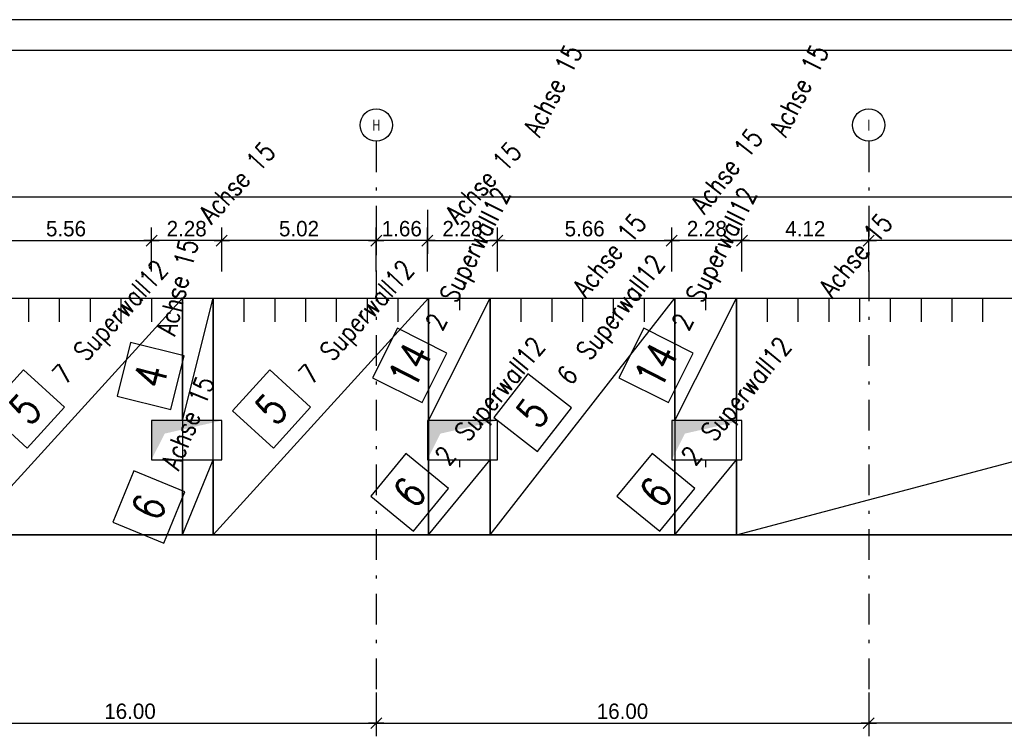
# Model space of a CAD drawing. Extents: x 0 to 238, y 0 to 168.
# Tile 25 of 31: x 115 to 147, y 145 to 168. Entities that reach past the tile are written whole.
import ezdxf
from ezdxf.enums import TextEntityAlignment as Align

# ---------------------------------------------------------------- set-up
doc = ezdxf.new("R2010")
doc.units = 0
doc.header["$LTSCALE"] = 2
doc.header["$MEASUREMENT"] = 0
doc.linetypes.add('AUSGEZOGEN', pattern=[0])
doc.linetypes.add('STRICHPUNKT', pattern=[1, 0.5, -0.25, 0, -0.25])
doc.layers.get('0').update_dxf_attribs({"linetype": 'CONTINUOUS'})
doc.layers.get('DEFPOINTS').update_dxf_attribs({"linetype": 'AUSGEZOGEN'})
for name, color, linetype in [('T__ACHS', 1, 'CONTINUOUS'), ('T__KONS', 3, 'CONTINUOUS'), ('T__M004', 7, 'CONTINUOUS'), ('T__M005', 7, 'CONTINUOUS'), ('T__M006', 7, 'CONTINUOUS'), ('T__M014', 7, 'CONTINUOUS'), ('T__RAND', 7, 'CONTINUOUS'), ('T__VERM', 2, 'CONTINUOUS'), ('TA_', 2, 'CONTINUOUS')]:
    doc.layers.add(name, color=color, linetype=linetype)
doc.styles.add('SIMPLEX8', font='simplexd', dxfattribs={"width": 0.8})
doc.dimstyles.new('SOFIBEMLI', dxfattribs={"dimtxt": 0.5, "dimasz": 0.05, "dimexe": 0.18, "dimexo": 0.0625, "dimgap": 0.135, "dimtad": 1, "dimdec": 0, "dimrnd": 0.001, "dimzin": 0, "dimdsep": 46, "dimtxsty": 'Standard', "dimblk1": 'SOFI-VERLI', "dimblk2": 'SOFI-VERRE', "dimsah": 1, "dimcen": 0.5, "dimse1": 1, "dimse2": 1, "dimclrd": 1, "dimclrt": 2, "dimadec": 0, "dimazin": 0, "dimtfac": 1, "dimtdec": 4, "dimtmove": 0, "dimatfit": 3, "dimldrblk": 'SOFI-VERLI', "dimfxl": 0, "dimtolj": 1, "dimtzin": 0, "dimarcsym": 0})
doc.dimstyles.new('SOFIBEMRE', dxfattribs={"dimtxt": 0.5, "dimasz": 0.05, "dimexe": 0.18, "dimexo": 0.0625, "dimgap": 0.135, "dimtad": 1, "dimdec": 0, "dimrnd": 0.001, "dimzin": 0, "dimdsep": 46, "dimtxsty": 'Standard', "dimblk1": 'SOFI-VERRE', "dimblk2": 'SOFI-VERLI', "dimsah": 1, "dimcen": 0.5, "dimse1": 1, "dimse2": 1, "dimclrd": 1, "dimclrt": 2, "dimadec": 0, "dimazin": 0, "dimtfac": 1, "dimtdec": 4, "dimtmove": 0, "dimatfit": 3, "dimldrblk": 'SOFI-VERRE', "dimfxl": 0, "dimtolj": 1, "dimtzin": 0, "dimarcsym": 0})

# ---------------------------------------------------------------- blocks, each defined once
blk = doc.blocks.new('ASO_BORDER')
at = {"color": 0, "linetype": 'ByBlock'}
blk.add_line((1, 1), (0, 1), dxfattribs=at)
blk = doc.blocks.new('SOFI-IRAN')
at = {"layer": 'T__RAND', "color": 0, "linetype": 'ByBlock', "xscale": 232.8, "yscale": 166.2}
blk.add_blockref('ASO_BORDER', (0, 0), dxfattribs=at)
blk = doc.blocks.new('SOFI-VERLI')
at = {"color": 0, "linetype": 'ByBlock'}
for p, q in [((0, 20), (0, -8.5)), ((-5, 0), (5, 0)), ((3.535, 3.535), (-3.535, -3.535))]:
    blk.add_line(p, q, dxfattribs=at)
blk = doc.blocks.new('SOFI-VERRE')
at = {"color": 0, "linetype": 'ByBlock'}
for p, q in [((0, -20), (0, 8.5)), ((-5, 0), (5, 0)), ((3.535, 3.535), (-3.535, -3.535))]:
    blk.add_line(p, q, dxfattribs=at)
blk = doc.blocks.new('*D27')
at = {"color": 1, "linetype": 'ByBlock'}
blk.add_line((113.987, 161.025), (119.447, 161.025), dxfattribs=at)
at = {"layer": 'DEFPOINTS', "color": 0, "linetype": 'ByBlock'}
for p in [(119.497, 161.025), (113.937, 156.719), (119.497, 156.719)]:
    blk.add_point(p, dxfattribs=at)
at = {"color": 1, "linetype": 'ByBlock', "xscale": 0.05, "yscale": 0.05, "zscale": 0.05, "rotation": 180}
blk.add_blockref('SOFI-VERLI', (113.937, 161.025), dxfattribs=at)
at = {"color": 1, "linetype": 'ByBlock', "xscale": 0.05, "yscale": 0.05, "zscale": 0.05}
blk.add_blockref('SOFI-VERRE', (119.497, 161.025), dxfattribs=at)
at = {"color": 2, "linetype": 'ByBlock', "insert": (116.717, 161.41), "char_height": 0.5, "attachment_point": 5}
blk.add_mtext('\\A1;5.56', dxfattribs=at)
blk = doc.blocks.new('*D28')
at = {"color": 1, "linetype": 'ByBlock'}
blk.add_line((121.727, 161.025), (119.547, 161.025), dxfattribs=at)
at = {"layer": 'DEFPOINTS', "color": 0, "linetype": 'ByBlock'}
for p in [(119.497, 161.025), (119.497, 156.719), (121.777, 156.719)]:
    blk.add_point(p, dxfattribs=at)
at = {"color": 1, "linetype": 'ByBlock', "xscale": 0.05, "yscale": 0.05, "zscale": 0.05, "rotation": 180}
blk.add_blockref('SOFI-VERLI', (119.497, 161.025), dxfattribs=at)
at = {"color": 1, "linetype": 'ByBlock', "xscale": 0.05, "yscale": 0.05, "zscale": 0.05}
blk.add_blockref('SOFI-VERRE', (121.777, 161.025), dxfattribs=at)
at = {"color": 2, "linetype": 'ByBlock', "insert": (120.637, 161.41), "char_height": 0.5, "attachment_point": 5}
blk.add_mtext('\\A1;2.28', dxfattribs=at)
blk = doc.blocks.new('*D29')
at = {"color": 1, "linetype": 'ByBlock'}
blk.add_line((126.747, 161.025), (121.827, 161.025), dxfattribs=at)
at = {"layer": 'DEFPOINTS', "color": 0, "linetype": 'ByBlock'}
for p in [(121.777, 161.025), (121.777, 156.719), (126.797, 156.719)]:
    blk.add_point(p, dxfattribs=at)
at = {"color": 1, "linetype": 'ByBlock', "xscale": 0.05, "yscale": 0.05, "zscale": 0.05, "rotation": 180}
blk.add_blockref('SOFI-VERLI', (121.777, 161.025), dxfattribs=at)
at = {"color": 1, "linetype": 'ByBlock', "xscale": 0.05, "yscale": 0.05, "zscale": 0.05}
blk.add_blockref('SOFI-VERRE', (126.797, 161.025), dxfattribs=at)
at = {"color": 2, "linetype": 'ByBlock', "insert": (124.287, 161.41), "char_height": 0.5, "attachment_point": 5}
blk.add_mtext('\\A1;5.02', dxfattribs=at)
blk = doc.blocks.new('*D30')
at = {"color": 1, "linetype": 'ByBlock'}
for p, q in [((126.747, 161.025), (126.697, 161.025)), ((128.457, 161.025), (126.797, 161.025)), ((128.507, 161.025), (128.557, 161.025))]:
    blk.add_line(p, q, dxfattribs=at)
at = {"layer": 'DEFPOINTS', "color": 0, "linetype": 'ByBlock'}
for p in [(126.797, 161.025), (126.797, 156.719), (128.457, 156.719)]:
    blk.add_point(p, dxfattribs=at)
at = {"color": 1, "linetype": 'ByBlock', "xscale": 0.05, "yscale": 0.05, "zscale": 0.05}
blk.add_blockref('SOFI-VERLI', (126.797, 161.025), dxfattribs=at)
at = {"color": 1, "linetype": 'ByBlock', "xscale": 0.05, "yscale": 0.05, "zscale": 0.05, "rotation": 180}
blk.add_blockref('SOFI-VERRE', (128.457, 161.025), dxfattribs=at)
at = {"color": 2, "linetype": 'ByBlock', "insert": (127.627, 161.41), "char_height": 0.5, "attachment_point": 5}
blk.add_mtext('\\A1;1.66', dxfattribs=at)
blk = doc.blocks.new('*D31')
at = {"color": 1, "linetype": 'ByBlock'}
blk.add_line((128.507, 161.025), (130.687, 161.025), dxfattribs=at)
at = {"layer": 'DEFPOINTS', "color": 0, "linetype": 'ByBlock'}
for p in [(130.737, 161.025), (128.457, 156.719), (130.737, 156.719)]:
    blk.add_point(p, dxfattribs=at)
at = {"color": 1, "linetype": 'ByBlock', "xscale": 0.05, "yscale": 0.05, "zscale": 0.05, "rotation": 180}
blk.add_blockref('SOFI-VERLI', (128.457, 161.025), dxfattribs=at)
at = {"color": 1, "linetype": 'ByBlock', "xscale": 0.05, "yscale": 0.05, "zscale": 0.05}
blk.add_blockref('SOFI-VERRE', (130.737, 161.025), dxfattribs=at)
at = {"color": 2, "linetype": 'ByBlock', "insert": (129.597, 161.41), "char_height": 0.5, "attachment_point": 5}
blk.add_mtext('\\A1;2.28', dxfattribs=at)
blk = doc.blocks.new('*D32')
at = {"color": 1, "linetype": 'ByBlock'}
blk.add_line((130.787, 161.025), (136.347, 161.025), dxfattribs=at)
at = {"layer": 'DEFPOINTS', "color": 0, "linetype": 'ByBlock'}
for p in [(136.397, 161.025), (130.737, 156.719), (136.397, 156.719)]:
    blk.add_point(p, dxfattribs=at)
at = {"color": 1, "linetype": 'ByBlock', "xscale": 0.05, "yscale": 0.05, "zscale": 0.05, "rotation": 180}
blk.add_blockref('SOFI-VERLI', (130.737, 161.025), dxfattribs=at)
at = {"color": 1, "linetype": 'ByBlock', "xscale": 0.05, "yscale": 0.05, "zscale": 0.05}
blk.add_blockref('SOFI-VERRE', (136.397, 161.025), dxfattribs=at)
at = {"color": 2, "linetype": 'ByBlock', "insert": (133.567, 161.41), "char_height": 0.5, "attachment_point": 5}
blk.add_mtext('\\A1;5.66', dxfattribs=at)
blk = doc.blocks.new('*D33')
at = {"color": 1, "linetype": 'ByBlock'}
blk.add_line((138.627, 161.025), (136.447, 161.025), dxfattribs=at)
at = {"layer": 'DEFPOINTS', "color": 0, "linetype": 'ByBlock'}
for p in [(136.397, 161.025), (136.397, 156.719), (138.677, 156.719)]:
    blk.add_point(p, dxfattribs=at)
at = {"color": 1, "linetype": 'ByBlock', "xscale": 0.05, "yscale": 0.05, "zscale": 0.05, "rotation": 180}
blk.add_blockref('SOFI-VERLI', (136.397, 161.025), dxfattribs=at)
at = {"color": 1, "linetype": 'ByBlock', "xscale": 0.05, "yscale": 0.05, "zscale": 0.05}
blk.add_blockref('SOFI-VERRE', (138.677, 161.025), dxfattribs=at)
at = {"color": 2, "linetype": 'ByBlock', "insert": (137.537, 161.41), "char_height": 0.5, "attachment_point": 5}
blk.add_mtext('\\A1;2.28', dxfattribs=at)
blk = doc.blocks.new('*D34')
at = {"color": 1, "linetype": 'ByBlock'}
blk.add_line((138.727, 161.025), (142.747, 161.025), dxfattribs=at)
at = {"layer": 'DEFPOINTS', "color": 0, "linetype": 'ByBlock'}
for p in [(142.797, 161.025), (138.677, 156.719), (142.797, 156.719)]:
    blk.add_point(p, dxfattribs=at)
at = {"color": 1, "linetype": 'ByBlock', "xscale": 0.05, "yscale": 0.05, "zscale": 0.05, "rotation": 180}
blk.add_blockref('SOFI-VERLI', (138.677, 161.025), dxfattribs=at)
at = {"color": 1, "linetype": 'ByBlock', "xscale": 0.05, "yscale": 0.05, "zscale": 0.05}
blk.add_blockref('SOFI-VERRE', (142.797, 161.025), dxfattribs=at)
at = {"color": 2, "linetype": 'ByBlock', "insert": (140.737, 161.41), "char_height": 0.5, "attachment_point": 5}
blk.add_mtext('\\A1;4.12', dxfattribs=at)
blk = doc.blocks.new('*D35')
at = {"color": 1, "linetype": 'ByBlock'}
blk.add_line((157.327, 161.025), (142.847, 161.025), dxfattribs=at)
at = {"layer": 'DEFPOINTS', "color": 0, "linetype": 'ByBlock'}
for p in [(142.797, 161.025), (142.797, 156.719), (157.377, 156.719)]:
    blk.add_point(p, dxfattribs=at)
at = {"color": 1, "linetype": 'ByBlock', "xscale": 0.05, "yscale": 0.05, "zscale": 0.05, "rotation": 180}
blk.add_blockref('SOFI-VERLI', (142.797, 161.025), dxfattribs=at)
at = {"color": 1, "linetype": 'ByBlock', "xscale": 0.05, "yscale": 0.05, "zscale": 0.05}
blk.add_blockref('SOFI-VERRE', (157.377, 161.025), dxfattribs=at)
at = {"color": 2, "linetype": 'ByBlock', "insert": (150.087, 161.41), "char_height": 0.5, "attachment_point": 5}
blk.add_mtext('\\A1;14.58', dxfattribs=at)
blk = doc.blocks.new('*D41')
at = {"color": 1, "linetype": 'ByBlock'}
blk.add_line((14.547, 162.45), (191.047, 162.45), dxfattribs=at)
at = {"layer": 'DEFPOINTS', "color": 0, "linetype": 'ByBlock'}
for p in [(191.097, 162.45), (14.497, 156.719), (191.097, 156.719)]:
    blk.add_point(p, dxfattribs=at)
at = {"color": 1, "linetype": 'ByBlock', "xscale": 0.05, "yscale": 0.05, "zscale": 0.05, "rotation": 180}
blk.add_blockref('SOFI-VERLI', (14.497, 162.45), dxfattribs=at)
at = {"color": 1, "linetype": 'ByBlock', "xscale": 0.05, "yscale": 0.05, "zscale": 0.05}
blk.add_blockref('SOFI-VERRE', (191.097, 162.45), dxfattribs=at)
at = {"color": 2, "linetype": 'ByBlock', "insert": (102.797, 162.835), "char_height": 0.5, "attachment_point": 5}
blk.add_mtext('\\A1;176.60', dxfattribs=at)
blk = doc.blocks.new('*D54')
at = {"color": 1, "linetype": 'ByBlock'}
blk.add_line((110.847, 145.35), (126.747, 145.35), dxfattribs=at)
at = {"layer": 'DEFPOINTS', "color": 0, "linetype": 'ByBlock'}
for p in [(110.797, 148.893), (126.797, 148.893), (126.797, 145.35)]:
    blk.add_point(p, dxfattribs=at)
at = {"color": 1, "linetype": 'ByBlock', "xscale": 0.05, "yscale": 0.05, "zscale": 0.05, "rotation": 180}
blk.add_blockref('SOFI-VERRE', (110.797, 145.35), dxfattribs=at)
at = {"color": 1, "linetype": 'ByBlock', "xscale": 0.05, "yscale": 0.05, "zscale": 0.05}
blk.add_blockref('SOFI-VERLI', (126.797, 145.35), dxfattribs=at)
at = {"color": 2, "linetype": 'ByBlock', "insert": (118.797, 145.735), "char_height": 0.5, "attachment_point": 5}
blk.add_mtext('\\A1;16.00', dxfattribs=at)
blk = doc.blocks.new('*D55')
at = {"color": 1, "linetype": 'ByBlock'}
blk.add_line((126.847, 145.35), (142.747, 145.35), dxfattribs=at)
at = {"layer": 'DEFPOINTS', "color": 0, "linetype": 'ByBlock'}
for p in [(126.797, 148.893), (142.797, 148.893), (142.797, 145.35)]:
    blk.add_point(p, dxfattribs=at)
at = {"color": 1, "linetype": 'ByBlock', "xscale": 0.05, "yscale": 0.05, "zscale": 0.05, "rotation": 180}
blk.add_blockref('SOFI-VERRE', (126.797, 145.35), dxfattribs=at)
at = {"color": 1, "linetype": 'ByBlock', "xscale": 0.05, "yscale": 0.05, "zscale": 0.05}
blk.add_blockref('SOFI-VERLI', (142.797, 145.35), dxfattribs=at)
at = {"color": 2, "linetype": 'ByBlock', "insert": (134.797, 145.735), "char_height": 0.5, "attachment_point": 5}
blk.add_mtext('\\A1;16.00', dxfattribs=at)
blk = doc.blocks.new('*D56')
at = {"color": 1, "linetype": 'ByBlock'}
blk.add_line((158.747, 145.35), (142.847, 145.35), dxfattribs=at)
at = {"layer": 'DEFPOINTS', "color": 0, "linetype": 'ByBlock'}
for p in [(142.797, 148.893), (158.797, 148.893), (142.797, 145.35)]:
    blk.add_point(p, dxfattribs=at)
at = {"color": 1, "linetype": 'ByBlock', "xscale": 0.05, "yscale": 0.05, "zscale": 0.05, "rotation": 180}
blk.add_blockref('SOFI-VERRE', (142.797, 145.35), dxfattribs=at)
at = {"color": 1, "linetype": 'ByBlock', "xscale": 0.05, "yscale": 0.05, "zscale": 0.05}
blk.add_blockref('SOFI-VERLI', (158.797, 145.35), dxfattribs=at)
at = {"color": 2, "linetype": 'ByBlock', "insert": (150.797, 145.735), "char_height": 0.5, "attachment_point": 5}
blk.add_mtext('\\A1;16.00', dxfattribs=at)
blk = doc.blocks.new('SOFI-BM-POS')
at = {"color": 1, "linetype": 'Continuous'}
for p, q in [((0.5, 0.75), (-0.5, 0.75)), ((-0.5, 0.75), (-0.5, -0.25)), ((0.5, -0.25), (0.5, 0.75)), ((-0.5, -0.25), (0.5, -0.25))]:
    blk.add_line(p, q, dxfattribs=at)
blk = doc.blocks.new('SOFI-BM-MAT')
at = {"color": 1, "linetype": 'Continuous'}
blk.add_blockref('SOFI-BM-POS', (-0.5, 0.5), dxfattribs=at)
at = {"color": 1, "linetype": 'Continuous', "style": 'SIMPLEX8', "width": 0.8}
blk.add_attdef('SOFI_BM_MULT', text='', height=0.2, dxfattribs=at).set_placement((-1.1, 1.1), align=Align.RIGHT)
at = {"color": 3, "linetype": 'Continuous', "style": 'SIMPLEX8', "width": 0.8}
blk.add_attdef('SOFI_BM_POS', text='', height=0.556, dxfattribs=at).set_placement((-0.5, 0.75), align=Align.MIDDLE_CENTER)
at = {"color": 2, "linetype": 'Continuous', "style": 'SIMPLEX8', "width": 0.8, "flags": 1}
for tag, p in [('SOFI_BM_MATTE', (0.3, 0.5)), ('SOFI_BM_ANZAHL', (0.3, 0.5)), ('SOFI_BM_BREITE', (0.8, -0.5)), ('SOFI_BM_MATR', (1.5, -0.5))]:
    blk.add_attdef(tag, p, '', height=0.35, dxfattribs=at)
blk.add_attdef('SOFI_BM_LAENGE', text='', height=0.35, dxfattribs=at).set_placement((0.4, -0.5), align=Align.RIGHT)
at = {"color": 1, "linetype": 'Continuous', "style": 'SIMPLEX8', "width": 0.8}
for tag, p in [('SOFI_BM_DANEI', (-1.79, -1)), ('SOFI_BM_WANEI', (-1.79, -1.5))]:
    blk.add_attdef(tag, p, '', height=0.2, dxfattribs=at)

msp = doc.modelspace()

# ---------------------------------------------------------------- linework, layer by layer
at = {"layer": 'DEFPOINTS', "color": 14, "linetype": 'AUSGEZOGEN'}
msp.add_line((79.097, 151.47), (167.757, 151.47), dxfattribs=at)
at = {"layer": 'T__ACHS', "linetype": 'STRICHPUNKT'}
for p, q in [((126.797, 164.253), (126.797, 146.336)), ((142.797, 164.253), (142.797, 146.336))]:
    msp.add_line(p, q, dxfattribs=at)
at = {"layer": 'T__ACHS'}
for centre in [(126.797, 164.778), (142.797, 164.778)]:
    msp.add_circle(centre, 0.525, dxfattribs=at)
at = {"layer": 'T__KONS', "color": 3}
msp.add_lwpolyline([(14.497, 159.16), (191.097, 159.16), (191.097, 148.16), (167.757, 148.16), (167.757, 151.47), (79.097, 151.47), (79.097, 147.61), (62.167, 147.61), (62.167, 149.78), (59.727, 149.78), (59.727, 147.61), (30.167, 147.61), (30.167, 149.78), (27.727, 149.78), (27.727, 147.61), (14.497, 147.61)], close=True, dxfattribs=at)
at = {"layer": 'T__KONS', "color": 2, "linetype": 'Continuous'}
for points in [[(119.497, 153.91), (121.777, 153.91), (121.777, 155.18), (119.497, 155.18)], [(128.457, 153.91), (130.737, 153.91), (130.737, 155.18), (128.457, 155.18)], [(136.397, 153.91), (138.677, 153.91), (138.677, 155.18), (136.397, 155.18)]]:
    msp.add_lwpolyline(points, close=True, dxfattribs=at)
at = {"layer": 'T__M004', "color": 1, "linetype": 'Continuous'}
msp.add_lwpolyline([(120.497, 155.18), (120.497, 159.16), (121.497, 159.16), (121.497, 155.18), (120.497, 155.18), (121.497, 159.16)], dxfattribs=at)
at = {"layer": 'T__M005', "color": 1, "linetype": 'Continuous'}
for p, q in [((115.497, 159.16), (115.497, 158.391)), ((116.497, 159.16), (116.497, 158.391)), ((117.497, 159.16), (117.497, 158.391)), ((118.497, 159.16), (118.497, 158.391)), ((119.497, 159.16), (119.497, 158.391)), ((122.497, 159.16), (122.497, 158.391)), ((123.497, 159.16), (123.497, 158.391)), ((124.497, 159.16), (124.497, 158.391)), ((125.497, 159.16), (125.497, 158.391)), ((126.497, 159.16), (126.497, 158.391)), ((127.497, 159.16), (127.497, 158.391)), ((131.497, 159.16), (131.497, 158.391)), ((132.497, 159.16), (132.497, 158.391)), ((133.497, 159.16), (133.497, 158.391)), ((134.497, 159.16), (134.497, 158.391)), ((135.497, 159.16), (135.497, 158.391)), ((139.497, 159.16), (139.497, 158.391)), ((140.497, 159.16), (140.497, 158.391)), ((141.497, 159.16), (141.497, 158.391)), ((142.497, 159.16), (142.497, 158.391)), ((143.497, 159.16), (143.497, 158.391)), ((144.497, 159.16), (144.497, 158.391)), ((145.497, 159.16), (145.497, 158.391)), ((146.497, 159.16), (146.497, 158.391))]:
    msp.add_line(p, q, dxfattribs=at)
for points in [[(113.497, 151.47), (113.497, 159.16), (120.497, 159.16), (120.497, 151.47), (113.497, 151.47), (120.497, 159.16)], [(121.497, 151.47), (121.497, 159.16), (128.497, 159.16), (128.497, 151.47), (121.497, 151.47), (128.497, 159.16)], [(130.497, 151.47), (130.497, 159.16), (136.497, 159.16), (136.497, 151.47), (130.497, 151.47), (136.497, 159.16)], [(138.497, 151.47), (138.497, 159.16), (167.497, 159.16), (167.497, 151.47), (138.497, 151.47), (167.497, 159.16)]]:
    msp.add_lwpolyline(points, dxfattribs=at)
at = {"layer": 'T__M006', "color": 1, "linetype": 'Continuous'}
for p, q in [((129.497, 153.91), (129.497, 153.666)), ((137.497, 153.91), (137.497, 153.666))]:
    msp.add_line(p, q, dxfattribs=at)
for points in [[(120.497, 151.47), (120.497, 153.91), (121.497, 153.91), (121.497, 151.47), (120.497, 151.47), (121.497, 153.91)], [(128.497, 151.47), (128.497, 153.91), (130.497, 153.91), (130.497, 151.47), (128.497, 151.47), (130.497, 153.91)], [(136.497, 151.47), (136.497, 153.91), (138.497, 153.91), (138.497, 151.47), (136.497, 151.47), (138.497, 153.91)]]:
    msp.add_lwpolyline(points, dxfattribs=at)
at = {"layer": 'T__M014', "color": 1, "linetype": 'Continuous'}
for p, q in [((129.497, 159.16), (129.497, 158.762)), ((137.497, 159.16), (137.497, 158.762))]:
    msp.add_line(p, q, dxfattribs=at)
for points in [[(128.497, 155.18), (128.497, 159.16), (130.497, 159.16), (130.497, 155.18), (128.497, 155.18), (130.497, 159.16)], [(136.497, 155.18), (136.497, 159.16), (138.497, 159.16), (138.497, 155.18), (136.497, 155.18), (138.497, 159.16)]]:
    msp.add_lwpolyline(points, dxfattribs=at)
at = {"layer": 'TA_', "color": 3, "linetype": 'Continuous'}
for points in [[(119.497, 153.91), (119.921, 154.756), (119.497, 155.18), (121.777, 155.18)], [(128.457, 153.91), (128.881, 154.756), (128.457, 155.18), (130.737, 155.18)], [(136.397, 153.91), (136.821, 154.756), (136.397, 155.18), (138.677, 155.18)]]:
    msp.add_solid(points, dxfattribs=at)

# ---------------------------------------------------------------- block references
at = {"layer": 'T__M004', "color": 1}
ref = msp.add_blockref('SOFI-BM-MAT', (120.997, 157.17), dxfattribs=dict(at, xscale=1.799, yscale=1.799, zscale=1.799, rotation=75.89603105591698))
ref.add_attrib('SOFI_BM_POS', '4', dxfattribs={"layer": '0', "color": 3, "linetype": 'Continuous', "height": 0.999, "rotation": 75.896, "style": 'SIMPLEX8', "width": 0.8}).set_placement((119.469, 156.626), align=Align.MIDDLE_CENTER)
ref.add_attrib('SOFI_BM_MATR', 'Achse 15', (120.256, 157.913), dxfattribs={"layer": '0', "color": 2, "linetype": 'Continuous', "height": 0.6296, "rotation": 75.896, "style": 'SIMPLEX8', "width": 0.8})
at = {"layer": 'T__M005', "color": 1}
ref = msp.add_blockref('SOFI-BM-MAT', (133.497, 155.315), dxfattribs=dict(at, xscale=1.799, yscale=1.799, zscale=1.799, rotation=52.03743182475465))
ref.add_attrib('SOFI_BM_POS', '5', dxfattribs={"layer": '0', "color": 3, "linetype": 'Continuous', "height": 0.999, "rotation": 52.0374, "style": 'SIMPLEX8', "width": 0.8}).set_placement((131.88, 155.436), align=Align.MIDDLE_CENTER)
ref.add_attrib('SOFI_BM_MATTE', 'Superwall12', (133.74, 157.088), dxfattribs={"layer": '0', "color": 2, "linetype": 'Continuous', "height": 0.62965, "rotation": 52.0374, "style": 'SIMPLEX8', "width": 0.8})
ref.add_attrib('SOFI_BM_ANZAHL', '6', (133.12, 156.294), dxfattribs={"layer": '0', "color": 2, "linetype": 'Continuous', "height": 0.63, "rotation": 52.0374, "style": 'SIMPLEX8', "width": 0.8})
ref.add_attrib('SOFI_BM_MATR', 'Achse 15', (137.458, 161.854), dxfattribs={"layer": '0', "color": 2, "linetype": 'Continuous', "height": 0.6296, "rotation": 52.0374, "style": 'SIMPLEX8', "width": 0.8})
ref = msp.add_blockref('SOFI-BM-MAT', (116.997, 155.315), dxfattribs=dict(at, xscale=1.799, yscale=1.799, zscale=1.799, rotation=47.689247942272))
ref.add_attrib('SOFI_BM_POS', '5', dxfattribs={"layer": '0', "color": 3, "linetype": 'Continuous', "height": 0.999, "rotation": 47.6892, "style": 'SIMPLEX8', "width": 0.8}).set_placement((115.394, 155.558), align=Align.MIDDLE_CENTER)
ref.add_attrib('SOFI_BM_MATTE', 'Superwall12', (117.373, 157.065), dxfattribs={"layer": '0', "color": 2, "linetype": 'Continuous', "height": 0.62965, "rotation": 47.6892, "style": 'SIMPLEX8', "width": 0.8})
ref.add_attrib('SOFI_BM_ANZAHL', '7', (116.695, 156.32), dxfattribs={"layer": '0', "color": 2, "linetype": 'Continuous', "height": 0.63, "rotation": 47.6892, "style": 'SIMPLEX8', "width": 0.8})
ref.add_attrib('SOFI_BM_MATR', 'Achse 15', (121.442, 161.535), dxfattribs={"layer": '0', "color": 2, "linetype": 'Continuous', "height": 0.6296, "rotation": 47.6892, "style": 'SIMPLEX8', "width": 0.8})
ref = msp.add_blockref('SOFI-BM-MAT', (124.997, 155.315), dxfattribs=dict(at, xscale=1.799, yscale=1.799, zscale=1.799, rotation=47.689247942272))
ref.add_attrib('SOFI_BM_POS', '5', dxfattribs={"layer": '0', "color": 3, "linetype": 'Continuous', "height": 0.999, "rotation": 47.6892, "style": 'SIMPLEX8', "width": 0.8}).set_placement((123.394, 155.558), align=Align.MIDDLE_CENTER)
ref.add_attrib('SOFI_BM_MATTE', 'Superwall12', (125.373, 157.065), dxfattribs={"layer": '0', "color": 2, "linetype": 'Continuous', "height": 0.62965, "rotation": 47.6892, "style": 'SIMPLEX8', "width": 0.8})
ref.add_attrib('SOFI_BM_ANZAHL', '7', (124.695, 156.32), dxfattribs={"layer": '0', "color": 2, "linetype": 'Continuous', "height": 0.63, "rotation": 47.6892, "style": 'SIMPLEX8', "width": 0.8})
ref.add_attrib('SOFI_BM_MATR', 'Achse 15', (129.442, 161.535), dxfattribs={"layer": '0', "color": 2, "linetype": 'Continuous', "height": 0.6296, "rotation": 47.6892, "style": 'SIMPLEX8', "width": 0.8})
at = {"layer": 'T__M006', "color": 1}
ref = msp.add_blockref('SOFI-BM-MAT', (129.497, 152.69), dxfattribs=dict(at, xscale=1.799, yscale=1.799, zscale=1.799, rotation=50.65948184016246))
ref.add_attrib('SOFI_BM_POS', '6', dxfattribs={"layer": '0', "color": 3, "linetype": 'Continuous', "height": 0.999, "rotation": 50.6595, "style": 'SIMPLEX8', "width": 0.8}).set_placement((127.883, 152.85), align=Align.MIDDLE_CENTER)
ref.add_attrib('SOFI_BM_MATTE', 'Superwall12', (129.782, 154.457), dxfattribs={"layer": '0', "color": 2, "linetype": 'Continuous', "height": 0.62965, "rotation": 50.6595, "style": 'SIMPLEX8', "width": 0.8})
ref.add_attrib('SOFI_BM_ANZAHL', '2', (129.144, 153.678), dxfattribs={"layer": '0', "color": 2, "linetype": 'Continuous', "height": 0.63, "rotation": 50.6595, "style": 'SIMPLEX8', "width": 0.8})
ref.add_attrib('SOFI_BM_MATR', 'Achse 15', (133.614, 159.132), dxfattribs={"layer": '0', "color": 2, "linetype": 'Continuous', "height": 0.6296, "rotation": 50.6595, "style": 'SIMPLEX8', "width": 0.8})
ref = msp.add_blockref('SOFI-BM-MAT', (137.497, 152.69), dxfattribs=dict(at, xscale=1.799, yscale=1.799, zscale=1.799, rotation=50.65948184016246))
ref.add_attrib('SOFI_BM_POS', '6', dxfattribs={"layer": '0', "color": 3, "linetype": 'Continuous', "height": 0.999, "rotation": 50.6595, "style": 'SIMPLEX8', "width": 0.8}).set_placement((135.883, 152.85), align=Align.MIDDLE_CENTER)
ref.add_attrib('SOFI_BM_MATTE', 'Superwall12', (137.782, 154.457), dxfattribs={"layer": '0', "color": 2, "linetype": 'Continuous', "height": 0.62965, "rotation": 50.6595, "style": 'SIMPLEX8', "width": 0.8})
ref.add_attrib('SOFI_BM_ANZAHL', '2', (137.144, 153.678), dxfattribs={"layer": '0', "color": 2, "linetype": 'Continuous', "height": 0.63, "rotation": 50.6595, "style": 'SIMPLEX8', "width": 0.8})
ref.add_attrib('SOFI_BM_MATR', 'Achse 15', (141.614, 159.132), dxfattribs={"layer": '0', "color": 2, "linetype": 'Continuous', "height": 0.6296, "rotation": 50.6595, "style": 'SIMPLEX8', "width": 0.8})
ref = msp.add_blockref('SOFI-BM-MAT', (120.997, 152.69), dxfattribs=dict(at, xscale=1.799, yscale=1.799, zscale=1.799, rotation=67.71441235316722))
ref.add_attrib('SOFI_BM_POS', '6', dxfattribs={"layer": '0', "color": 3, "linetype": 'Continuous', "height": 0.999, "rotation": 67.7144, "style": 'SIMPLEX8', "width": 0.8}).set_placement((119.408, 152.369), align=Align.MIDDLE_CENTER)
ref.add_attrib('SOFI_BM_MATR', 'Achse 15', (120.37, 153.531), dxfattribs={"layer": '0', "color": 2, "linetype": 'Continuous', "height": 0.6296, "rotation": 67.7144, "style": 'SIMPLEX8', "width": 0.8})
at = {"layer": 'T__M014', "color": 1}
ref = msp.add_blockref('SOFI-BM-MAT', (129.497, 157.17), dxfattribs=dict(at, xscale=1.799, yscale=1.799, zscale=1.799, rotation=63.3198972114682))
ref.add_attrib('SOFI_BM_POS', '14', dxfattribs={"layer": '0', "color": 3, "linetype": 'Continuous', "height": 0.9994, "rotation": 63.3199, "style": 'SIMPLEX8', "width": 0.8}).set_placement((127.888, 156.972), align=Align.MIDDLE_CENTER)
ref.add_attrib('SOFI_BM_MATTE', 'Superwall12', (129.388, 158.956), dxfattribs={"layer": '0', "color": 2, "linetype": 'Continuous', "height": 0.62965, "rotation": 63.3199, "style": 'SIMPLEX8', "width": 0.8})
ref.add_attrib('SOFI_BM_ANZAHL', '2', (128.936, 158.056), dxfattribs={"layer": '0', "color": 2, "linetype": 'Continuous', "height": 0.63, "rotation": 63.3199, "style": 'SIMPLEX8', "width": 0.8})
ref.add_attrib('SOFI_BM_MATR', 'Achse 15', (132.102, 164.357), dxfattribs={"layer": '0', "color": 2, "linetype": 'Continuous', "height": 0.6296, "rotation": 63.3199, "style": 'SIMPLEX8', "width": 0.8})
ref = msp.add_blockref('SOFI-BM-MAT', (137.497, 157.17), dxfattribs=dict(at, xscale=1.799, yscale=1.799, zscale=1.799, rotation=63.3198972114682))
ref.add_attrib('SOFI_BM_POS', '14', dxfattribs={"layer": '0', "color": 3, "linetype": 'Continuous', "height": 0.9994, "rotation": 63.3199, "style": 'SIMPLEX8', "width": 0.8}).set_placement((135.888, 156.972), align=Align.MIDDLE_CENTER)
ref.add_attrib('SOFI_BM_MATTE', 'Superwall12', (137.388, 158.956), dxfattribs={"layer": '0', "color": 2, "linetype": 'Continuous', "height": 0.62965, "rotation": 63.3199, "style": 'SIMPLEX8', "width": 0.8})
ref.add_attrib('SOFI_BM_ANZAHL', '2', (136.936, 158.056), dxfattribs={"layer": '0', "color": 2, "linetype": 'Continuous', "height": 0.63, "rotation": 63.3199, "style": 'SIMPLEX8', "width": 0.8})
ref.add_attrib('SOFI_BM_MATR', 'Achse 15', (140.102, 164.357), dxfattribs={"layer": '0', "color": 2, "linetype": 'Continuous', "height": 0.6296, "rotation": 63.3199, "style": 'SIMPLEX8', "width": 0.8})
at = {"layer": 'T__RAND', "color": 7, "xscale": 237.8, "yscale": 168.2}
msp.add_blockref('ASO_BORDER', (0, 0), dxfattribs=at)
at = {"layer": 'T__RAND', "color": 3, "linetype": 'Continuous'}
msp.add_blockref('SOFI-IRAN', (4, 1), dxfattribs=at)

# ---------------------------------------------------------------- texts
at = {"layer": 'T__ACHS', "color": 2, "style": 'SIMPLEX8', "width": 0.8}
for s, p in [('H', (126.797, 164.778)), ('I', (142.797, 164.778))]:
    msp.add_text(s, height=0.35, dxfattribs=at).set_placement(p, align=Align.MIDDLE)

# ---------------------------------------------------------------- dimensions: what is measured, and where the dimension line sits
at = {"layer": 'T__VERM', "color": 1, "linetype": 'Continuous'}
for base, p1, p2, text, dimstyle, picture, middle in [((191.097, 162.45), (14.497, 156.719), (191.097, 156.719), '176.60', 'SOFIBEMLI', '*D41', (102.797, 162.835)), ((126.797, 161.025), (128.457, 156.719), (126.797, 156.719), '1.66', 'SOFIBEMRE', '*D30', (127.627, 161.41)), ((119.497, 161.025), (113.937, 156.719), (119.497, 156.719), '5.56', 'SOFIBEMLI', '*D27', (116.717, 161.41)), ((119.497, 161.025), (121.777, 156.719), (119.497, 156.719), '2.28', 'SOFIBEMRE', '*D28', (120.637, 161.41)), ((121.777, 161.025), (126.797, 156.719), (121.777, 156.719), '5.02', 'SOFIBEMRE', '*D29', (124.287, 161.41)), ((130.737, 161.025), (128.457, 156.719), (130.737, 156.719), '2.28', 'SOFIBEMLI', '*D31', (129.597, 161.41)), ((136.397, 161.025), (130.737, 156.719), (136.397, 156.719), '5.66', 'SOFIBEMLI', '*D32', (133.567, 161.41)), ((136.397, 161.025), (138.677, 156.719), (136.397, 156.719), '2.28', 'SOFIBEMRE', '*D33', (137.537, 161.41)), ((142.797, 161.025), (138.677, 156.719), (142.797, 156.719), '4.12', 'SOFIBEMLI', '*D34', (140.737, 161.41)), ((142.797, 161.025), (157.377, 156.719), (142.797, 156.719), '14.58', 'SOFIBEMRE', '*D35', (150.087, 161.41)), ((126.797, 145.35), (110.797, 148.893), (126.797, 148.893), '16.00', 'SOFIBEMRE', '*D54', (118.797, 145.735)), ((142.797, 145.35), (126.797, 148.893), (142.797, 148.893), '16.00', 'SOFIBEMRE', '*D55', (134.797, 145.735)), ((142.797, 145.35), (158.797, 148.893), (142.797, 148.893), '16.00', 'SOFIBEMLI', '*D56', (150.797, 145.735))]:
    dim = msp.add_linear_dim(base=base, p1=p1, p2=p2, text=text, dimstyle=dimstyle, override={"dimgap": 0.135}, dxfattribs=at)
    dim.commit()
    dim.dimension.update_dxf_attribs({"geometry": picture, "text_midpoint": middle})

doc.saveas('drawing.dxf')
